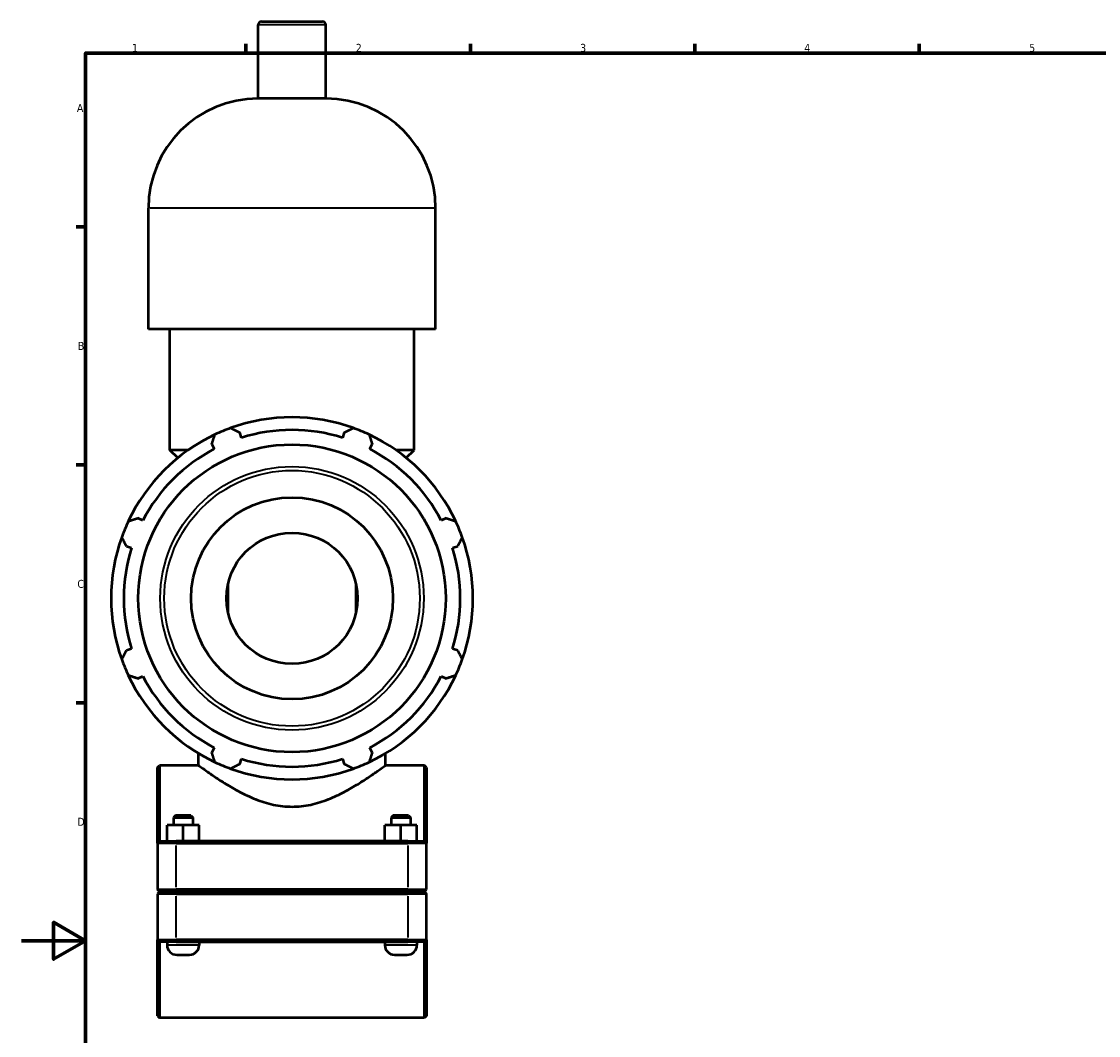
# Model space of a CAD drawing. Header units: millimetres. Extents: x 0 to 1052, y -24 to 1487.
# Tile 2 of 8: x 0 to 336, y 267 to 584. Entities that reach past the tile are written whole.
import ezdxf

# ---------------------------------------------------------------- set-up
doc = ezdxf.new("R2010")
doc.units = ezdxf.units.MM
for name, color, linetype, lineweight in [('Border (ISO)', 7, 'Continuous', 70), ('Visible (ISO)', 7, 'Continuous', 50), ('Visible Narrow (ISO)', 7, 'Continuous', 35)]:
    doc.layers.add(name, color=color, linetype=linetype, lineweight=lineweight)
doc.styles.add('Note Text (ISO)', font='tahoma.ttf')

# ---------------------------------------------------------------- blocks, each defined once
blk = doc.blocks.new('Borders Default Border')
at = {"layer": 'Border (ISO)'}
for p, q in [((70.08, 574), (70.08, 576.9)), ((140.17, 574), (140.17, 576.9)), ((210.25, 574), (210.25, 576.9)), ((280.33, 574), (280.33, 576.9)), ((20, 519.75), (17.1, 519.75)), ((20, 445.5), (17.1, 445.5)), ((20, 371.25), (17.1, 371.25))]:
    blk.add_line(p, q, dxfattribs=at)
at = {"layer": 'Border (ISO)', "flags": 128}
for points in [[(20, 20), (20, 574), (821, 574), (821, 20), (20, 20)], [(0, 297), (20, 297), (10, 302.77), (10, 291.23), (20, 297)]]:
    blk.add_lwpolyline(points, dxfattribs=at)
at = {"layer": 'Border (ISO)', "color": 232, "true_color": 0xca0064, "char_height": 2.5, "attachment_point": 7, "style": 'Note Text (ISO)'}
for s, insert in [('1', (34.48, 574.4)), ('2', (104.37, 574.4)), ('3', (174.43, 574.35)), ('4', (244.42, 574.4)), ('5', (314.64, 574.35)), ('A', (17.29, 555.62)), ('B', (17.59, 481.38)), ('C', (17.43, 407.08)), ('D', (17.43, 332.88))]:
    blk.add_mtext(s, dxfattribs=dict(at, insert=insert))

msp = doc.modelspace()

# ---------------------------------------------------------------- linework, layer by layer
at = {"layer": 'Visible (ISO)'}
for p, q in [((73.899, 559.865), (73.899, 582.865)), ((74.899, 583.865), (94.018, 583.865)), ((95.018, 559.865), (95.018, 582.865)), ((95.018, 559.865), (73.899, 559.865)), ((39.614, 487.865), (39.614, 525.579)), ((129.304, 487.865), (129.304, 525.579)), ((129.304, 487.865), (39.614, 487.865)), ((46.34, 450.151), (46.34, 487.865)), ((122.577, 450.151), (122.577, 487.865)), ((68.658, 453.978), (68.148, 455.594)), ((100.769, 455.594), (100.259, 453.978)), ((59.413, 451.976), (60.196, 450.473)), ((108.721, 450.473), (109.504, 451.976)), ((52.057, 450.151), (46.34, 450.151)), ((48.8, 447.691), (46.34, 450.151)), ((122.577, 450.151), (116.86, 450.151)), ((120.117, 447.691), (122.577, 450.151)), ((37.851, 428.127), (36.347, 428.91)), ((132.57, 428.91), (131.067, 428.127)), ((32.729, 420.175), (34.345, 419.665)), ((134.572, 419.665), (136.188, 420.175)), ((64.459, 408.25), (64.459, 399.48)), ((104.459, 399.48), (104.459, 408.25)), ((34.345, 388.064), (32.729, 387.555)), ((136.188, 387.555), (134.572, 388.064)), ((36.347, 378.82), (37.851, 379.602)), ((131.067, 379.602), (132.57, 378.82)), ((60.196, 357.257), (59.413, 355.753)), ((109.504, 355.753), (108.721, 357.257)), ((55.309, 351.74), (55.309, 355.465)), ((68.148, 352.135), (68.658, 353.752)), ((100.259, 353.752), (100.769, 352.135)), ((113.608, 351.74), (113.608, 355.465)), ((42.459, 351.11), (43.089, 351.74)), ((42.459, 327.485), (42.459, 351.11)), ((43.089, 351.74), (43.089, 328.115)), ((55.309, 351.74), (43.089, 351.74)), ((125.829, 351.74), (113.608, 351.74)), ((125.829, 328.115), (125.829, 351.74)), ((126.459, 351.11), (125.829, 351.74)), ((126.459, 351.11), (126.459, 327.485)), ((45.443, 328.115), (45.443, 333.115)), ((50.428, 333.115), (45.443, 333.115)), ((48.089, 336.115), (47.459, 335.485)), ((47.459, 335.485), (53.459, 335.485)), ((47.459, 335.485), (47.459, 333.115)), ((52.829, 336.115), (48.089, 336.115)), ((50.428, 328.115), (50.428, 333.115)), ((55.443, 333.115), (50.428, 333.115)), ((52.829, 336.115), (53.459, 335.485)), ((53.459, 335.485), (53.459, 333.115)), ((55.443, 328.115), (55.443, 333.115)), ((55.474, 333.115), (55.443, 333.115)), ((55.474, 328.115), (55.474, 333.115)), ((113.443, 328.115), (113.443, 333.115)), ((118.428, 333.115), (113.443, 333.115)), ((116.089, 336.115), (115.459, 335.485)), ((115.459, 335.485), (121.459, 335.485)), ((115.459, 335.485), (115.459, 333.115)), ((120.829, 336.115), (116.089, 336.115)), ((118.428, 328.115), (118.428, 333.115)), ((123.443, 333.115), (118.428, 333.115)), ((120.829, 336.115), (121.459, 335.485)), ((121.459, 335.485), (121.459, 333.115)), ((123.443, 328.115), (123.443, 333.115)), ((123.474, 333.115), (123.443, 333.115)), ((123.474, 328.115), (123.474, 333.115)), ((43.089, 328.115), (42.459, 327.485)), ((48.259, 327.485), (42.459, 327.485)), ((42.459, 327.485), (42.459, 313.045)), ((43.089, 328.115), (48.259, 328.115)), ((120.659, 328.115), (48.259, 328.115)), ((48.259, 327.485), (120.659, 327.485)), ((120.659, 328.115), (125.829, 328.115)), ((126.459, 327.485), (120.659, 327.485)), ((125.829, 328.115), (126.459, 327.485)), ((126.459, 313.045), (126.459, 327.485)), ((43.089, 312.415), (42.459, 313.045)), ((42.459, 313.045), (48.259, 313.045)), ((120.659, 313.045), (48.259, 313.045)), ((120.659, 313.045), (126.459, 313.045)), ((125.829, 312.415), (126.459, 313.045)), ((43.089, 312.315), (42.459, 311.685)), ((48.259, 311.685), (42.459, 311.685)), ((42.459, 311.685), (42.459, 297.245)), ((48.259, 312.415), (43.089, 312.415)), ((43.089, 312.315), (48.259, 312.315)), ((45.459, 312.415), (45.459, 312.315)), ((48.259, 312.415), (120.659, 312.415)), ((120.659, 312.315), (48.259, 312.315)), ((48.259, 311.685), (120.659, 311.685)), ((55.459, 312.415), (55.459, 312.315)), ((113.459, 312.415), (113.459, 312.315)), ((125.829, 312.415), (120.659, 312.415)), ((120.659, 312.315), (125.829, 312.315)), ((126.459, 311.685), (120.659, 311.685)), ((123.459, 312.415), (123.459, 312.315)), ((125.829, 312.315), (126.459, 311.685)), ((126.459, 297.245), (126.459, 311.685)), ((42.459, 297.245), (48.259, 297.245)), ((42.459, 273.62), (42.459, 297.245)), ((43.089, 296.615), (42.459, 297.245)), ((43.089, 296.615), (43.089, 272.99)), ((48.259, 296.615), (43.089, 296.615)), ((45.459, 296.615), (45.459, 295.615)), ((120.659, 297.245), (48.259, 297.245)), ((48.259, 296.615), (120.659, 296.615)), ((55.459, 296.615), (55.459, 295.615)), ((113.459, 296.615), (113.459, 295.615)), ((120.659, 297.245), (126.459, 297.245)), ((125.829, 296.615), (120.659, 296.615)), ((123.459, 296.615), (123.459, 295.615)), ((125.829, 296.615), (126.459, 297.245)), ((125.829, 272.99), (125.829, 296.615)), ((126.459, 297.245), (126.459, 273.62)), ((48.459, 292.615), (52.459, 292.615)), ((116.459, 292.615), (120.459, 292.615)), ((42.459, 273.62), (43.089, 272.99)), ((125.829, 272.99), (43.089, 272.99)), ((126.459, 273.62), (125.829, 272.99))]:
    msp.add_line(p, q, dxfattribs=at)
for radius in [48.003, 31.5, 20.475]:
    msp.add_circle((84.459, 403.865), radius, dxfattribs=at)
for centre, radius, start, end in [((74.899, 582.865), 1, 90, 180), ((94.018, 582.865), 1, 0, 90), ((73.899, 525.579), 34.286, 90, 180), ((95.018, 525.579), 34.286, 0, 90), ((84.459, 403.865), 56.5, 70.20802, 109.79198), ((84.459, 403.865), 56.5, 115.20802, 154.79198), ((84.459, 403.865), 56.5, 109.79198, 115.20802), ((84.459, 403.865), 52.545, 72.5, 107.5), ((84.459, 403.865), 56.5, 64.79198, 70.20802), ((84.459, 403.865), 56.5, 25.20802, 64.79198), ((84.459, 403.865), 52.545, 117.5, 152.5), ((84.459, 403.865), 52.545, 27.5, 62.5), ((84.459, 403.865), 56.5, 154.79198, 160.20802), ((84.459, 403.865), 56.5, 19.79198, 25.20802), ((84.459, 403.865), 56.5, 160.20802, 199.79198), ((84.459, 403.865), 56.5, 340.20802, 19.79198), ((84.459, 403.865), 52.545, 162.5, 197.5), ((84.459, 403.865), 52.545, 342.5, 17.5), ((84.459, 403.865), 56.5, 199.79198, 205.20802), ((84.459, 403.865), 56.5, 334.79198, 340.20802), ((84.459, 403.865), 56.5, 205.20802, 244.79198), ((84.459, 403.865), 52.545, 207.5, 242.5), ((84.459, 403.865), 56.5, 295.20802, 334.79198), ((84.459, 403.865), 52.545, 297.5, 332.5), ((84.459, 403.865), 52.545, 252.5, 287.5), ((84.459, 403.865), 56.5, 244.79198, 250.20802), ((84.459, 403.865), 56.5, 250.20802, 289.79198), ((84.459, 403.865), 56.5, 289.79198, 295.20802), ((48.459, 295.615), 3, 180, 270), ((52.459, 295.615), 3, 270, 0), ((116.459, 295.615), 3, 180, 270), ((120.459, 295.615), 3, 270, 0)]:
    msp.add_arc(centre, radius, start, end, dxfattribs=at)
for points, weights in [([(59.413, 451.976), (59.894, 453.45), (60.395, 454.984)], [1.00269704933, 1.00175658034, 1]), ([(65.327, 457.027), (66.767, 456.296), (68.148, 455.594)], [1, 1.00175658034, 1.00269704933]), ([(100.769, 455.594), (102.151, 456.296), (103.59, 457.027)], [1.00269704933, 1.00175658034, 1]), ([(108.522, 454.984), (109.023, 453.45), (109.504, 451.976)], [1, 1.00175658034, 1.00269704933]), ([(33.339, 427.929), (34.874, 428.429), (36.347, 428.91)], [1, 1.00175658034, 1.00269704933]), ([(132.57, 428.91), (134.043, 428.429), (135.578, 427.929)], [1.00269704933, 1.00175658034, 1]), ([(32.729, 420.175), (32.027, 421.557), (31.296, 422.996)], [1.00269704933, 1.00175658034, 1]), ([(137.621, 422.996), (136.89, 421.557), (136.188, 420.175)], [1, 1.00175658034, 1.00269704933]), ([(31.296, 384.734), (32.027, 386.173), (32.729, 387.555)], [1, 1.00175658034, 1.00269704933]), ([(136.188, 387.555), (136.89, 386.173), (137.621, 384.734)], [1.00269704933, 1.00175658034, 1]), ([(36.347, 378.82), (34.874, 379.3), (33.339, 379.801)], [1.00269704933, 1.00175658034, 1]), ([(135.578, 379.801), (134.043, 379.3), (132.57, 378.82)], [1, 1.00175658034, 1.00269704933]), ([(60.395, 352.746), (59.894, 354.28), (59.413, 355.753)], [1, 1.00175658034, 1.00269704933]), ([(109.504, 355.753), (109.023, 354.28), (108.522, 352.746)], [1.00269704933, 1.00175658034, 1]), ([(68.148, 352.135), (66.767, 351.433), (65.327, 350.702)], [1.00269704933, 1.00175658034, 1]), ([(103.59, 350.702), (102.151, 351.433), (100.769, 352.135)], [1, 1.00175658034, 1.00269704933])]:
    msp.add_rational_spline(points, weights, degree=2, dxfattribs=at)
msp.add_open_spline([(55.309, 351.74), (55.309, 351.74), (55.501, 351.597), (56.279, 351.027), (56.865, 350.599), (58.381, 349.52), (59.311, 348.868), (61.424, 347.446), (62.606, 346.677), (65.113, 345.136), (66.536, 344.305), (69.638, 342.674), (71.316, 341.874), (74.855, 340.477), (76.719, 339.881), (80.545, 339.058), (82.507, 338.836), (86.41, 338.836), (88.373, 339.058), (92.198, 339.881), (94.062, 340.477), (97.601, 341.874), (99.279, 342.674), (102.381, 344.305), (103.804, 345.136), (106.311, 346.677), (107.493, 347.446), (109.606, 348.868), (110.536, 349.52), (112.052, 350.599), (112.638, 351.027), (113.416, 351.597), (113.608, 351.74), (113.608, 351.74)], degree=3, knots=[4.6382445, 4.6382445, 4.6382445, 4.6382445, 5.2123141, 5.2123141, 5.7863837, 5.7863837, 6.3604532, 6.3604532, 6.9345228, 6.9345228, 7.5200144, 7.5200144, 8.1055059, 8.1055059, 8.6909975, 8.6909975, 9.2764891, 9.2764891, 9.8619806, 9.8619806, 10.4474722, 10.4474722, 11.0329638, 11.0329638, 11.6184553, 11.6184553, 12.1925249, 12.1925249, 12.7665945, 12.7665945, 13.340664, 13.340664, 13.9147336, 13.9147336, 13.9147336, 13.9147336], dxfattribs=at)
at = {"layer": 'Visible Narrow (ISO)'}
for p, q in [((94.888, 582.865), (74.029, 582.865)), ((128.751, 525.579), (40.166, 525.579)), ((48.259, 328.083), (48.259, 327.516)), ((48.259, 313.767), (48.259, 326.763)), ((120.659, 328.083), (120.659, 327.516)), ((120.659, 326.763), (120.659, 313.767)), ((48.259, 312.446), (48.259, 313.013)), ((120.659, 312.446), (120.659, 313.013)), ((48.259, 312.283), (48.259, 311.716)), ((48.259, 297.967), (48.259, 310.963)), ((120.659, 312.283), (120.659, 311.716)), ((120.659, 310.963), (120.659, 297.967)), ((48.259, 296.646), (48.259, 297.213)), ((120.659, 296.646), (120.659, 297.213)), ((55.397, 295.615), (45.52, 295.615)), ((123.397, 295.615), (113.52, 295.615))]:
    msp.add_line(p, q, dxfattribs=at)
for radius in [41.134, 39.893]:
    msp.add_circle((84.459, 403.865), radius, dxfattribs=at)

# ---------------------------------------------------------------- block references
msp.add_blockref('Borders Default Border', (0, 0))

doc.saveas('drawing.dxf')
